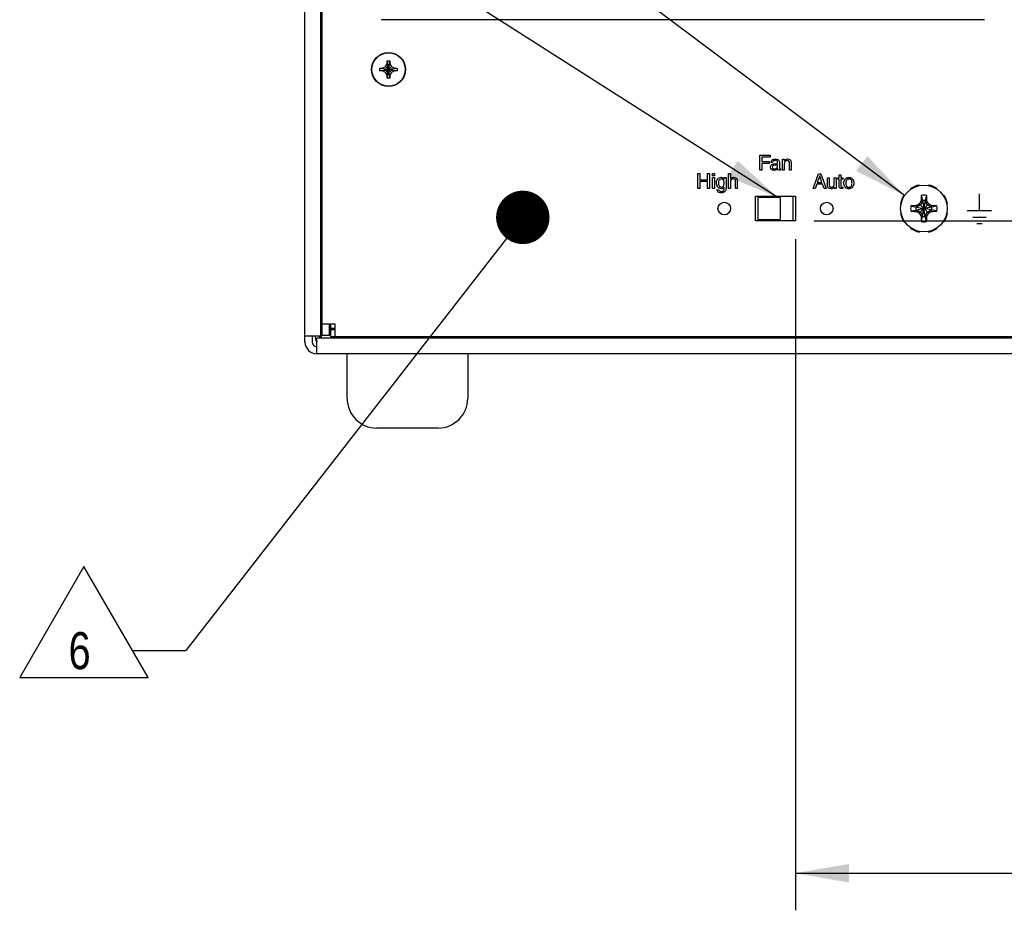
# Model space of a CAD drawing. Header units: inches. Extents: x 0 to 34, y 0 to 22.
# Tile 42 of 54: x 23.3 to 26.6, y 10.8 to 13.8. Entities that reach past the tile are written whole.
import ezdxf

# ---------------------------------------------------------------- set-up
doc = ezdxf.new("R2010")
doc.units = ezdxf.units.IN
doc.header["$LTSCALE"] = 1.87
doc.header["$MEASUREMENT"] = 0
doc.layers.get('0').update_dxf_attribs({"linetype": 'CONTINUOUS'})
for name, color, linetype in [('02___PRT_ALL_AXES', 7, 'CONTINUOUS'), ('3_ALL_AXES', 7, 'CONTINUOUS'), ('DATUMCURVES', 7, 'CONTINUOUS'), ('DETAIL', 7, 'CONTINUOUS'), ('DIMENSIONS', 7, 'CONTINUOUS')]:
    doc.layers.add(name, color=color, linetype=linetype)
doc.styles.get("Standard").update_dxf_attribs({"font": 'txt', "width": 0.8})
doc.dimstyles.new('DIMSTYLE_2', dxfattribs={"dimtxt": 0.125, "dimasz": 0.18, "dimexe": 0.18, "dimexo": 0.0625, "dimgap": 0.09, "dimtad": 0, "dimtih": 1, "dimtoh": 1, "dimlfac": 2, "dimzin": 4, "dimdsep": 46, "dimtxsty": 'STANDARD', "dimblk": '_FILLED', "dimblk1": '_FILLED', "dimblk2": '_FILLED', "dimcen": 0.09, "dimadec": 0, "dimazin": 0, "dimtfac": 1, "dimtofl": 0, "dimtmove": 0, "dimatfit": 3, "dimldrblk": '_FILLED', "dimfxl": 1, "dimtolj": 1, "dimtzin": 4, "dimarcsym": 0})
doc.dimstyles.get("Standard").update_dxf_attribs({"dimtxt": 0.125, "dimasz": 0.18, "dimexe": 0.18, "dimexo": 0.0625, "dimgap": 0.09, "dimtad": 0, "dimtih": 1, "dimtoh": 1, "dimdec": 3, "dimzin": 4, "dimdsep": 46, "dimtxsty": 'STANDARD', "dimblk": '_FILLED', "dimblk1": '_FILLED', "dimblk2": '_FILLED', "dimcen": 0.09, "dimadec": 0, "dimazin": 0, "dimtol": 1, "dimtp": 0.01, "dimtm": 0.01, "dimtfac": 1, "dimtdec": 3, "dimtofl": 0, "dimtmove": 0, "dimatfit": 3, "dimldrblk": '_FILLED', "dimfxl": 1, "dimtolj": 1, "dimtzin": 4, "dimarcsym": 0})

# ---------------------------------------------------------------- blocks, each defined once
blk = doc.blocks.new('_FILLED')
at = {"color": 0, "linetype": 'BYBLOCK'}
blk.add_solid([(0, 0), (-1, 0.174), (-1, -0.174)], dxfattribs=at)
blk = doc.blocks.new('*D12')
at = {"layer": 'DIMENSIONS', "color": 2, "linetype": 'CONTINUOUS'}
for p, q in [((25.9387, 13.1008), (25.9387, 10.8398)), ((29.3462, 12.6923), (29.3462, 10.8398)), ((25.9387, 10.9648), (26.7669, 10.9648)), ((29.3462, 10.9648), (28.1169, 10.9648))]:
    blk.add_line(p, q, dxfattribs=at)
at = {"layer": 'DIMENSIONS', "color": 2, "linetype": 'CONTINUOUS', "xscale": 0.18, "yscale": 0.18, "zscale": 0.18, "rotation": 180}
blk.add_blockref('_FILLED', (25.9387, 10.9648), dxfattribs=at)
at = {"layer": 'DIMENSIONS', "color": 2, "linetype": 'CONTINUOUS', "xscale": 0.18, "yscale": 0.18, "zscale": 0.18}
blk.add_blockref('_FILLED', (29.3462, 10.9648), dxfattribs=at)
at = {"layer": 'DIMENSIONS', "color": 2, "linetype": 'CONTINUOUS', "insert": (27.4419, 11.0273), "char_height": 0.125, "width": 1.225, "attachment_point": 2, "line_spacing_factor": 0.9}
blk.add_mtext('6.82{\\Ftxt.shx;\\W1.000000;\\H0.125000; }[173.1]', dxfattribs=at)
blk = doc.blocks.new('*D13')
at = {"layer": 'DIMENSIONS', "color": 2, "linetype": 'CONTINUOUS'}
for p, q in [((30.0962, 13.1633), (30.0962, 13.5233)), ((26.0012, 13.1633), (30.2212, 13.1633)), ((29.2977, 12.7148), (30.2212, 12.7148)), ((30.0962, 12.7148), (30.0962, 12.3548))]:
    blk.add_line(p, q, dxfattribs=at)
at = {"layer": 'DIMENSIONS', "color": 2, "linetype": 'CONTINUOUS', "xscale": 0.18, "yscale": 0.18, "zscale": 0.18}
for p, rotation in [((30.0962, 13.1633), 270), ((30.0962, 12.7148), 90)]:
    blk.add_blockref('_FILLED', p, dxfattribs=dict(at, rotation=rotation))
at = {"layer": 'DIMENSIONS', "color": 2, "linetype": 'CONTINUOUS', "insert": (29.9462, 13.1114), "char_height": 0.125, "width": 0.6, "attachment_point": 2, "line_spacing_factor": 0.9}
blk.add_mtext('.90\\P[22.8]', dxfattribs=at)
blk = doc.blocks.new('FLAG_TRIANGLE_BL9', base_point=(23.6053, 11.8113))
at = {"layer": 'DETAIL', "color": 2, "linetype": 'CONTINUOUS'}
for p, q in [((23.5415, 11.9986), (23.3252, 11.624)), ((23.7578, 11.624), (23.5415, 11.9986)), ((23.7054, 11.7148), (23.8854, 11.7148)), ((23.3252, 11.624), (23.7578, 11.624))]:
    blk.add_line(p, q, dxfattribs=at)
at = {"layer": 'DETAIL', "color": 2, "linetype": 'CONTINUOUS', "width": 0.8}
blk.add_text('6', height=0.125, dxfattribs=at).set_placement((23.4898, 11.6523))

msp = doc.modelspace()

# ---------------------------------------------------------------- linework, layer by layer
at = {"color": 3, "linetype": 'CONTINUOUS'}
for p, q in [((24.28624, 12.75482), (24.28624, 16.15932)), ((24.33924, 12.77532), (24.33924, 14.44982)), ((24.36824, 12.81582), (24.36824, 12.77682)), ((24.28624, 12.77532), (24.33924, 12.77532)), ((24.37324, 12.79582), (24.37324, 12.80082)), ((24.38824, 12.80082), (24.37324, 12.80082)), ((24.38824, 12.79582), (24.37324, 12.79582)), ((25.12924, 12.76907), (25.12924, 12.77182)), ((24.32624, 12.71482), (24.32624, 12.76782)), ((29.30624, 12.76782), (24.32624, 12.76782)), ((26.73924, 12.76907), (25.12924, 12.76907)), ((29.30624, 12.71482), (24.32624, 12.71482))]:
    msp.add_line(p, q, dxfattribs=at)
at = {"color": 7, "linetype": 'CONTINUOUS'}
for p, q in [((24.34424, 12.77682), (24.34424, 16.13532)), ((24.34424, 13.75307), (24.33924, 13.75307)), ((24.57224, 13.64382), (24.56324, 13.70232)), ((24.56324, 13.69332), (24.56324, 13.70232)), ((24.56324, 13.64382), (24.57224, 13.70232)), ((24.56324, 13.70232), (24.57224, 13.70232)), ((24.57224, 13.70232), (24.57224, 13.69332)), ((24.53849, 13.66857), (24.53849, 13.67757)), ((24.53849, 13.67757), (24.59699, 13.66857)), ((24.53849, 13.67757), (24.54749, 13.67757)), ((24.53849, 13.66857), (24.59699, 13.67757)), ((24.54749, 13.66857), (24.53849, 13.66857)), ((24.54749, 13.67757), (24.55748, 13.68333)), ((24.54749, 13.67757), (24.58799, 13.66857)), ((24.54749, 13.66857), (24.58799, 13.67757)), ((24.55748, 13.6628), (24.54749, 13.66857)), ((24.55748, 13.68333), (24.56324, 13.69332)), ((24.55748, 13.68333), (24.57801, 13.6628)), ((24.55748, 13.6628), (24.57801, 13.68333)), ((24.57224, 13.65282), (24.56324, 13.69332)), ((24.56324, 13.65282), (24.57224, 13.69332)), ((24.57224, 13.69332), (24.57801, 13.68333)), ((24.57801, 13.68333), (24.58799, 13.67757)), ((24.58799, 13.66857), (24.57801, 13.6628)), ((24.58799, 13.67757), (24.59699, 13.67757)), ((24.59699, 13.66857), (24.58799, 13.66857)), ((24.59699, 13.67757), (24.59699, 13.66857)), ((24.56324, 13.65282), (24.55748, 13.6628)), ((24.56324, 13.64382), (24.56324, 13.65282)), ((24.57224, 13.64382), (24.56324, 13.64382)), ((24.57801, 13.6628), (24.57224, 13.65282)), ((24.57224, 13.65282), (24.57224, 13.64382)), ((24.34424, 13.59756), (24.33924, 13.59756)), ((24.33924, 13.45092), (24.34424, 13.45115)), ((24.33924, 13.4266), (24.34424, 13.42668)), ((24.34424, 13.41707), (24.33924, 13.41707)), ((24.34022, 13.42661), (24.34022, 13.41707)), ((26.32649, 13.27173), (26.32758, 13.27009)), ((26.35578, 13.28177), (26.3554, 13.2837)), ((26.38709, 13.2837), (26.3867, 13.28177)), ((26.41491, 13.27009), (26.416, 13.27173)), ((24.34424, 13.26156), (24.33924, 13.26156)), ((24.33924, 13.25431), (24.34424, 13.25408)), ((25.93124, 13.24457), (25.81124, 13.24457)), ((25.81124, 13.24457), (25.81124, 13.24207)), ((25.93124, 13.16457), (25.93124, 13.24457)), ((26.30572, 13.24823), (26.30408, 13.24932)), ((26.36212, 13.24851), (26.36667, 13.23116)), ((26.38037, 13.24851), (26.37582, 13.23116)), ((26.43841, 13.24932), (26.43677, 13.24823)), ((24.33924, 13.21341), (24.34133, 13.21345)), ((24.34374, 13.21586), (24.34133, 13.21345)), ((24.34133, 13.01327), (24.34133, 13.21345)), ((26.29211, 13.22041), (26.29404, 13.22003)), ((26.3273, 13.21369), (26.34465, 13.20914)), ((26.34648, 13.20914), (26.34465, 13.20914)), ((26.34465, 13.20914), (26.37051, 13.20469)), ((26.34465, 13.19999), (26.37051, 13.20444)), ((26.3454, 13.21427), (26.34648, 13.20914)), ((26.35928, 13.21653), (26.34648, 13.20914)), ((26.34648, 13.20914), (26.37056, 13.20469)), ((26.34648, 13.19999), (26.37056, 13.20444)), ((26.35555, 13.22026), (26.37091, 13.2049)), ((26.35555, 13.18887), (26.37091, 13.20424)), ((26.36667, 13.22933), (26.35928, 13.21653)), ((26.36154, 13.23041), (26.36667, 13.22933)), ((26.36667, 13.23116), (26.37112, 13.2053)), ((26.36667, 13.23116), (26.36667, 13.22933)), ((26.36667, 13.22933), (26.37112, 13.20525)), ((26.36667, 13.1798), (26.37112, 13.20388)), ((26.36667, 13.17797), (26.37112, 13.20383)), ((26.37056, 13.20469), (26.37051, 13.20469)), ((26.37051, 13.20444), (26.37056, 13.20444)), ((26.37091, 13.2049), (26.37056, 13.20469)), ((26.37056, 13.20444), (26.37091, 13.20424)), ((26.37112, 13.20525), (26.37091, 13.2049)), ((26.37091, 13.20424), (26.37112, 13.20388)), ((26.37112, 13.2053), (26.37112, 13.20525)), ((26.37112, 13.20388), (26.37112, 13.20383)), ((26.37582, 13.23116), (26.37137, 13.2053)), ((26.37582, 13.22933), (26.37137, 13.20525)), ((26.37137, 13.20525), (26.37137, 13.2053)), ((26.37157, 13.2049), (26.37137, 13.20525)), ((26.37137, 13.20388), (26.37157, 13.20424)), ((26.37582, 13.1798), (26.37137, 13.20388)), ((26.37137, 13.20383), (26.37137, 13.20388)), ((26.37582, 13.17797), (26.37137, 13.20383)), ((26.37157, 13.2049), (26.38694, 13.22026)), ((26.37193, 13.20469), (26.37157, 13.2049)), ((26.37157, 13.20424), (26.37193, 13.20444)), ((26.37157, 13.20424), (26.38694, 13.18887)), ((26.39601, 13.20914), (26.37193, 13.20469)), ((26.37198, 13.20469), (26.37193, 13.20469)), ((26.37193, 13.20444), (26.37198, 13.20444)), ((26.39601, 13.19999), (26.37193, 13.20444)), ((26.39784, 13.20914), (26.37198, 13.20469)), ((26.39784, 13.19999), (26.37198, 13.20444)), ((26.37582, 13.22933), (26.37582, 13.23116)), ((26.37582, 13.22933), (26.38095, 13.23041)), ((26.38321, 13.21653), (26.37582, 13.22933)), ((26.39601, 13.20914), (26.38321, 13.21653)), ((26.39709, 13.21427), (26.39601, 13.20914)), ((26.39784, 13.20914), (26.39601, 13.20914)), ((26.41519, 13.21369), (26.39784, 13.20914)), ((26.44845, 13.22003), (26.45038, 13.22041)), ((26.29404, 13.18911), (26.29211, 13.18872)), ((26.3273, 13.19544), (26.34465, 13.19999)), ((26.34465, 13.19999), (26.34648, 13.19999)), ((26.3454, 13.19486), (26.34648, 13.19999)), ((26.34648, 13.19999), (26.35928, 13.1926)), ((26.35928, 13.1926), (26.36667, 13.1798)), ((26.36667, 13.1798), (26.36154, 13.17872)), ((26.36212, 13.16062), (26.36667, 13.17797)), ((26.36667, 13.1798), (26.36667, 13.17797)), ((26.37582, 13.1798), (26.38321, 13.1926)), ((26.38095, 13.17872), (26.37582, 13.1798)), ((26.37582, 13.17797), (26.37582, 13.1798)), ((26.38037, 13.16062), (26.37582, 13.17797)), ((26.38321, 13.1926), (26.39601, 13.19999)), ((26.39601, 13.19999), (26.39784, 13.19999)), ((26.39601, 13.19999), (26.39709, 13.19486)), ((26.41519, 13.19544), (26.39784, 13.19999)), ((26.45038, 13.18872), (26.44845, 13.18911)), ((25.81124, 13.16707), (25.81124, 13.16457)), ((25.81124, 13.16457), (25.93124, 13.16457)), ((26.30408, 13.15981), (26.30572, 13.1609)), ((26.32758, 13.13904), (26.32649, 13.1374)), ((26.416, 13.1374), (26.41491, 13.13904)), ((26.43677, 13.1609), (26.43841, 13.15981)), ((26.3554, 13.12543), (26.35578, 13.12736)), ((26.3867, 13.12736), (26.38709, 13.12543)), ((24.34133, 13.01327), (24.33924, 13.01331)), ((24.34374, 13.01086), (24.34133, 13.01327)), ((24.34374, 12.89793), (24.33924, 12.89793)), ((24.34083, 12.901), (24.34083, 12.89793)), ((24.34083, 12.901), (24.34424, 12.901)), ((24.34424, 12.84154), (24.33924, 12.84154)), ((24.34424, 12.83783), (24.33995, 12.83783)), ((24.34424, 12.80783), (24.33995, 12.80783)), ((24.34424, 12.81582), (24.38824, 12.81582)), ((24.37324, 12.80783), (24.36824, 12.80783)), ((24.37324, 12.80082), (24.37324, 12.81582)), ((24.38824, 12.77182), (24.38824, 12.81582)), ((24.31024, 12.77532), (24.31024, 12.75482)), ((24.33624, 12.77154), (24.33624, 12.77532)), ((24.36824, 12.77682), (24.34424, 12.77682)), ((24.37324, 12.77182), (24.37324, 12.79582)), ((29.25924, 12.77182), (24.37324, 12.77182)), ((24.42724, 12.76925), (24.42724, 12.77182)), ((24.55349, 12.77182), (24.55349, 12.76782)), ((24.709, 12.77182), (24.709, 12.76782)), ((24.74689, 12.77182), (24.74689, 12.76782)), ((24.76564, 12.76807), (24.76564, 12.77182)), ((24.89949, 12.76807), (24.89949, 12.77182)), ((24.90899, 12.77182), (24.90899, 12.76807)), ((25.11099, 12.77182), (25.11099, 12.76807)), ((25.11824, 12.76807), (25.11824, 12.77182))]:
    msp.add_line(p, q, dxfattribs=at)
for centre, radius in [((24.56774, 13.67307), 0.0575), ((24.56774, 13.67307), 0.05625), ((26.37124, 13.20457), 0.07874)]:
    msp.add_circle(centre, radius, dxfattribs=at)
for centre, radius, start, end in [((26.37124, 13.20457), 0.08071, 101.3236, 123.6764), ((26.37124, 13.20457), 0.08071, 56.3236, 78.6764), ((26.37124, 13.20457), 0.08071, 146.3236, 168.6764), ((27.4563, 13.20627), 1.09503, 178.15418, 178.73634), ((26.82711, 13.22654), 0.46551, 177.29504, 178.15421), ((26.37124, 13.20457), 0.04488, 78.26459, 101.73541), ((25.927, 13.227), 0.45388, 1.83478, 2.71597), ((25.29842, 13.2066), 1.08279, 1.26037, 1.84911), ((26.37124, 13.20457), 0.08071, 11.3236, 33.6764), ((26.37124, 13.20457), 0.04488, 168.26459, 191.73541), ((26.34881, 12.76032), 0.45388, 91.83478, 92.71597), ((26.36921, 12.13174), 1.08279, 91.26037, 91.84911), ((26.37124, 13.20457), 0.02699, 170.23635, 189.76365), ((26.96503, 12.17586), 1.20924, 120.26678, 120.82524), ((27.40434, 12.60819), 1.21433, 149.17593, 149.73205), ((26.37124, 13.20457), 0.02699, 80.23635, 99.76365), ((26.37124, 13.20457), 0.000743, 170.23635, 189.76365), ((26.37124, 13.20457), 0.000743, 80.23635, 99.76365), ((26.37124, 13.20457), 0.000743, 260.23635, 279.76365), ((26.37124, 13.20457), 0.000743, 350.23635, 9.76365), ((25.34254, 12.61078), 1.20924, 30.26678, 30.82524), ((25.77487, 12.17147), 1.21433, 59.17593, 59.73205), ((26.37294, 12.11951), 1.09503, 88.15418, 88.73634), ((26.37124, 13.20457), 0.02699, 350.23635, 9.76365), ((26.39322, 12.7487), 0.46551, 87.29504, 88.15421), ((26.37124, 13.20457), 0.04488, 348.26459, 11.73541), ((26.37124, 13.20457), 0.08071, 191.3236, 213.6764), ((26.34927, 13.66043), 0.46551, 267.29504, 268.15421), ((26.36954, 14.28962), 1.09503, 268.15418, 268.73634), ((26.96762, 14.23766), 1.21433, 239.17593, 239.73205), ((27.39995, 13.79836), 1.20924, 210.26678, 210.82524), ((27.44407, 13.20253), 1.08279, 181.26037, 181.84911), ((26.81549, 13.18213), 0.45388, 181.83478, 182.71597), ((26.37124, 13.20457), 0.02699, 260.23635, 279.76365), ((25.91538, 13.18259), 0.46551, 357.29504, 358.15421), ((25.28619, 13.20287), 1.09503, 358.15418, 358.73634), ((25.33815, 13.80094), 1.21433, 329.17593, 329.73205), ((25.77745, 14.23327), 1.20924, 300.26678, 300.82524), ((26.37328, 14.27739), 1.08279, 271.26037, 271.84911), ((26.39368, 13.64881), 0.45388, 271.83478, 272.71597), ((26.37124, 13.20457), 0.08071, 326.3236, 348.6764), ((26.37124, 13.20457), 0.08071, 236.3236, 258.6764), ((26.37124, 13.20457), 0.04488, 258.26459, 281.73541), ((26.37124, 13.20457), 0.08071, 281.3236, 303.6764), ((24.34755, 12.77531), 0.00742, 209.8404, 240.04181), ((24.32624, 12.75482), 0.016, 180, 265.00224)]:
    msp.add_arc(centre, radius, start, end, dxfattribs=at)
at = {"color": 3, "linetype": 'CONTINUOUS'}
for centre, radius, start, end in [((24.72164, 12.78307), 0.039, 336.73029, 343.17502), ((24.73164, 12.77307), 0.029, 349.11286, 357.35242), ((24.32624, 12.75482), 0.04, 180, 270)]:
    msp.add_arc(centre, radius, start, end, dxfattribs=at)
at = {"color": 7, "linetype": 'CONTINUOUS'}
for centre, major_axis, ratio, start_param, end_param in [((24.35004, 13.45344), (0.01, 0), 0.0174551, 8.4898241, 9.4073247), ((24.35004, 13.25179), (0.01, 0), 0.0174551, -3.1241394, -2.2066388), ((24.35004, 13.21716), (0.01, 0), 0.0174551, 2.1993667, 3.1241394), ((24.35004, 13.00957), (0.01, 0), 0.0174551, -3.1241394, -2.1993667), ((24.35004, 12.90179), (0.01, 0), 0.0174551, -3.1241394, -2.2783284), ((24.35225, 12.77555), (-0.02299, -0.02299), 0.9996955, 5.4979394, 6.115374), ((24.34375, 12.77154), (0.0053, 0.0053), 0.9996955, -3.9268385, -3.4064029), ((24.35173, 12.77502), (0.02299, 0.02299), 0.9996955, -3.5341981, -3.2798914)]:
    msp.add_ellipse(centre, major_axis=major_axis, ratio=ratio, start_param=start_param, end_param=end_param, dxfattribs=at)
msp.add_open_spline([(24.34011, 12.7754), (24.3401, 12.77442), (24.34037, 12.77309), (24.34095, 12.7719), (24.34111, 12.77161)], degree=3, knots=[0, 0, 0, 0, 0.7476694, 1, 1, 1, 1], dxfattribs=at)
at = {"layer": '02___PRT_ALL_AXES', "color": 7, "linetype": 'CONTINUOUS'}
for p, q in [((26.57514, 13.84092), (24.54314, 13.84092)), ((25.80374, 13.24582), (25.93874, 13.24582)), ((25.80374, 13.16332), (25.80374, 13.24582)), ((25.93874, 13.24582), (25.93874, 13.16332)), ((25.93874, 13.16332), (25.80374, 13.16332))]:
    msp.add_line(p, q, dxfattribs=at)
for centre in [(25.69874, 13.20457), (26.04374, 13.20457)]:
    msp.add_circle(centre, 0.02125, dxfattribs=at)
at = {"layer": '3_ALL_AXES', "color": 7, "linetype": 'CONTINUOUS'}
for p, q in [((25.88724, 13.24207), (25.81124, 13.24207)), ((25.81124, 13.24207), (25.81124, 13.16707)), ((25.88724, 13.24207), (25.88724, 13.16707)), ((25.81124, 13.16707), (25.88724, 13.16707)), ((24.42799, 12.56482), (24.42799, 12.71482)), ((24.83449, 12.71482), (24.83449, 12.56482)), ((24.73449, 12.46482), (24.52799, 12.46482))]:
    msp.add_line(p, q, dxfattribs=at)
for centre, start, end in [((24.52799, 12.56482), 180, 270), ((24.73449, 12.56482), 270, 360)]:
    msp.add_arc(centre, 0.1, start, end, dxfattribs=at)
at = {"layer": 'DATUMCURVES', "color": 40, "linetype": 'CONTINUOUS'}
for p, q in [((25.81869, 13.33417), (25.81869, 13.384)), ((25.81869, 13.384), (25.85319, 13.384)), ((25.82543, 13.37803), (25.82543, 13.36277)), ((25.85319, 13.37803), (25.82543, 13.37803)), ((25.85319, 13.384), (25.85319, 13.37803)), ((25.89481, 13.33417), (25.89481, 13.37047)), ((25.89481, 13.37047), (25.90057, 13.37047)), ((25.90057, 13.37047), (25.90057, 13.36533)), ((25.82543, 13.33417), (25.81869, 13.33417)), ((25.82543, 13.36277), (25.84986, 13.36277)), ((25.82543, 13.35679), (25.82543, 13.33417)), ((25.84986, 13.35679), (25.82543, 13.35679)), ((25.84986, 13.36277), (25.84986, 13.35679)), ((25.86161, 13.35943), (25.85599, 13.35943)), ((25.86522, 13.35499), (25.87528, 13.35624)), ((25.87834, 13.34673), (25.87834, 13.3527)), ((25.88444, 13.36138), (25.88444, 13.34048)), ((25.88847, 13.33861), (25.88847, 13.33417)), ((25.90091, 13.33417), (25.89481, 13.33417)), ((25.90057, 13.36533), (25.90071, 13.36533)), ((25.90091, 13.35395), (25.90091, 13.33417)), ((25.91827, 13.33417), (25.91827, 13.35651)), ((25.92437, 13.33417), (25.91827, 13.33417)), ((25.92437, 13.35887), (25.92437, 13.33417)), ((25.60969, 13.27239), (25.60969, 13.32222)), ((25.60969, 13.32222), (25.61642, 13.32222)), ((25.61642, 13.32222), (25.61642, 13.30161)), ((25.61642, 13.30161), (25.64245, 13.30161)), ((25.64245, 13.30161), (25.64245, 13.32222)), ((25.64245, 13.32222), (25.64918, 13.32222)), ((25.64918, 13.32222), (25.64918, 13.27239)), ((25.65913, 13.31528), (25.65913, 13.32222)), ((25.65913, 13.32222), (25.66524, 13.32222)), ((25.66524, 13.31528), (25.65913, 13.31528)), ((25.65913, 13.27239), (25.65913, 13.30869)), ((25.65913, 13.30869), (25.66524, 13.30869)), ((25.66524, 13.32222), (25.66524, 13.31528)), ((25.66524, 13.30869), (25.66524, 13.27239)), ((25.69863, 13.30355), (25.69877, 13.30355)), ((25.69877, 13.30355), (25.69877, 13.30869)), ((25.69877, 13.30869), (25.70453, 13.30869)), ((25.70453, 13.30869), (25.70453, 13.27537)), ((25.71302, 13.27239), (25.71302, 13.32222)), ((25.71302, 13.32222), (25.71913, 13.32222)), ((25.71913, 13.32222), (25.71913, 13.30383)), ((25.71913, 13.30383), (25.71927, 13.30383)), ((25.99787, 13.27209), (26.0166, 13.32192)), ((26.02008, 13.31449), (26.01209, 13.29256)), ((26.0166, 13.32192), (26.02424, 13.32192)), ((26.02022, 13.31449), (26.02008, 13.31449)), ((26.02757, 13.29256), (26.02022, 13.31449)), ((26.02424, 13.32192), (26.04229, 13.27209)), ((26.04585, 13.30839), (26.05196, 13.30839)), ((26.04585, 13.28229), (26.04585, 13.30839)), ((26.05196, 13.30839), (26.05196, 13.2843)), ((26.06897, 13.30839), (26.07507, 13.30839)), ((26.06897, 13.2884), (26.06897, 13.30839)), ((26.07507, 13.30839), (26.07507, 13.27209)), ((26.08071, 13.30839), (26.08564, 13.30839)), ((26.08071, 13.30332), (26.08071, 13.30839)), ((26.08564, 13.30332), (26.08071, 13.30332)), ((26.08564, 13.31852), (26.09175, 13.31852)), ((26.08564, 13.30839), (26.08564, 13.31852)), ((26.08564, 13.27938), (26.08564, 13.30332)), ((26.09175, 13.31852), (26.09175, 13.30839)), ((26.09175, 13.30839), (26.09758, 13.30839)), ((26.09758, 13.30332), (26.09175, 13.30332)), ((26.09175, 13.30332), (26.09175, 13.27972)), ((26.09758, 13.30839), (26.09758, 13.30332)), ((25.61642, 13.27239), (25.60969, 13.27239)), ((25.61642, 13.29564), (25.61642, 13.27239)), ((25.64245, 13.29564), (25.61642, 13.29564)), ((25.64245, 13.27239), (25.64245, 13.29564)), ((25.64918, 13.27239), (25.64245, 13.27239)), ((25.66524, 13.27239), (25.65913, 13.27239)), ((25.67379, 13.26794), (25.67989, 13.26794)), ((25.69829, 13.27648), (25.69829, 13.2762)), ((25.69843, 13.27648), (25.69829, 13.27648)), ((25.69843, 13.27496), (25.69843, 13.27648)), ((25.71913, 13.27239), (25.71302, 13.27239)), ((25.71913, 13.29217), (25.71913, 13.27239)), ((25.73648, 13.27239), (25.73648, 13.29612)), ((25.74259, 13.27239), (25.73648, 13.27239)), ((25.74259, 13.29709), (25.74259, 13.27239)), ((26.00481, 13.27209), (25.99787, 13.27209)), ((26.01001, 13.28659), (26.00481, 13.27209)), ((26.03, 13.28659), (26.01001, 13.28659)), ((26.01209, 13.29256), (26.02757, 13.29256)), ((26.03493, 13.27209), (26.03, 13.28659)), ((26.04229, 13.27209), (26.03493, 13.27209)), ((26.06931, 13.27736), (26.06917, 13.2775)), ((26.06931, 13.27209), (26.06931, 13.27736)), ((26.07507, 13.27209), (26.06931, 13.27209)), ((26.09758, 13.27209), (26.093, 13.2716)), ((26.09543, 13.27688), (26.09758, 13.27688)), ((26.09758, 13.27688), (26.09758, 13.27209)), ((26.55824, 13.19741), (26.55824, 13.25397)), ((26.51716, 13.1975), (26.59931, 13.1975)), ((26.53544, 13.17592), (26.58101, 13.17592)), ((26.54964, 13.15436), (26.56683, 13.15436))]:
    msp.add_line(p, q, dxfattribs=at)
for points, knots in [([(25.85599, 13.35943), (25.8561, 13.36283), (25.85923, 13.37064), (25.86728, 13.37151), (25.87098, 13.37151)], [0, 0, 0, 0, 0.4792361, 1, 1, 1, 1]), ([(25.87098, 13.37151), (25.87364, 13.37151), (25.87992, 13.37092), (25.88444, 13.36479), (25.88444, 13.36138)], [0, 0, 0, 0, 0.4379932, 1, 1, 1, 1]), ([(25.90071, 13.36533), (25.90169, 13.36678), (25.90468, 13.37011), (25.91195, 13.37226), (25.92184, 13.37005), (25.92437, 13.36255), (25.92437, 13.35887)], [0, 0, 0, 0, 0.1606555, 0.395296, 0.6635359, 1, 1, 1, 1]), ([(25.85418, 13.34361), (25.85418, 13.34581), (25.85547, 13.35189), (25.86172, 13.35456), (25.86522, 13.35499)], [0, 0, 0, 0, 0.3839655, 1, 1, 1, 1]), ([(25.86557, 13.33312), (25.86267, 13.33312), (25.85655, 13.33484), (25.85418, 13.34086), (25.85418, 13.34361)], [0, 0, 0, 0, 0.5135794, 1, 1, 1, 1]), ([(25.86827, 13.35041), (25.86575, 13.35005), (25.86149, 13.34918), (25.8605, 13.34548), (25.8605, 13.34451)], [0, 0, 0, 0, 0.7245168, 1, 1, 1, 1]), ([(25.8605, 13.34451), (25.8605, 13.34288), (25.86115, 13.34013), (25.86427, 13.33838), (25.8675, 13.33804), (25.87125, 13.33865), (25.87587, 13.34079), (25.87834, 13.34439), (25.87834, 13.34673)], [0, 0, 0, 0, 0.1919031, 0.285869, 0.4031006, 0.5678675, 0.7253179, 1, 1, 1, 1]), ([(25.86994, 13.36644), (25.86759, 13.36644), (25.86293, 13.36527), (25.86185, 13.36103), (25.86161, 13.35943)], [0, 0, 0, 0, 0.5919704, 1, 1, 1, 1]), ([(25.87868, 13.33902), (25.87803, 13.33832), (25.87464, 13.33483), (25.86948, 13.33312), (25.86557, 13.33312)], [0, 0, 0, 0, 0.196352, 1, 1, 1, 1]), ([(25.87834, 13.3527), (25.87806, 13.35248), (25.87498, 13.35082), (25.87135, 13.3508), (25.86827, 13.35041)], [0, 0, 0, 0, 0.1029928, 1, 1, 1, 1]), ([(25.87848, 13.36054), (25.87848, 13.36216), (25.87649, 13.36624), (25.87214, 13.36644), (25.86994, 13.36644)], [0, 0, 0, 0, 0.4239882, 1, 1, 1, 1]), ([(25.87528, 13.35624), (25.87647, 13.35635), (25.87846, 13.3578), (25.87848, 13.35981), (25.87848, 13.36054)], [0, 0, 0, 0, 0.6209733, 1, 1, 1, 1]), ([(25.88514, 13.33348), (25.88332, 13.33348), (25.87952, 13.33416), (25.87878, 13.33769), (25.87868, 13.33902)], [0, 0, 0, 0, 0.5759212, 1, 1, 1, 1]), ([(25.88444, 13.34048), (25.88444, 13.3395), (25.88617, 13.33782), (25.8878, 13.33848), (25.88847, 13.33861)], [0, 0, 0, 0, 0.5919667, 1, 1, 1, 1]), ([(25.91049, 13.36603), (25.90832, 13.36603), (25.9024, 13.36381), (25.90091, 13.3574), (25.90091, 13.35395)], [0, 0, 0, 0, 0.3869296, 1, 1, 1, 1]), ([(25.91827, 13.35651), (25.91827, 13.35895), (25.91806, 13.36442), (25.91268, 13.36603), (25.91049, 13.36603)], [0, 0, 0, 0, 0.5267139, 1, 1, 1, 1]), ([(25.68864, 13.27134), (25.68385, 13.27134), (25.67406, 13.27699), (25.67221, 13.28948), (25.67323, 13.29859), (25.67618, 13.30468), (25.68129, 13.30888), (25.6858, 13.30977), (25.68822, 13.30972), (25.68843, 13.30971)], [0, 0, 0, 0, 0.2606217, 0.5109143, 0.641574, 0.758677, 0.8693951, 0.9888017, 1, 1, 1, 1]), ([(25.68843, 13.30971), (25.68967, 13.30966), (25.69206, 13.30926), (25.69579, 13.30729), (25.69764, 13.30497), (25.69863, 13.30355)], [0, 0, 0, 0, 0.2989446, 0.5797577, 1, 1, 1, 1]), ([(25.72926, 13.30425), (25.72679, 13.30425), (25.72049, 13.30216), (25.71913, 13.2955), (25.71913, 13.29217)], [0, 0, 0, 0, 0.4257101, 1, 1, 1, 1]), ([(25.71927, 13.30383), (25.72035, 13.30525), (25.7232, 13.30848), (25.73037, 13.31042), (25.74005, 13.30827), (25.74259, 13.30077), (25.74259, 13.29709)], [0, 0, 0, 0, 0.1656914, 0.3868578, 0.6588269, 1, 1, 1, 1]), ([(25.73648, 13.29612), (25.73648, 13.29815), (25.73616, 13.30293), (25.73133, 13.30425), (25.72926, 13.30425)], [0, 0, 0, 0, 0.4949256, 1, 1, 1, 1]), ([(26.11765, 13.27113), (26.11649, 13.27117), (26.11398, 13.27149), (26.10958, 13.2731), (26.1052, 13.27689), (26.10214, 13.2832), (26.10115, 13.29026), (26.10214, 13.29738), (26.1052, 13.30365), (26.10958, 13.30744), (26.11417, 13.30912), (26.11695, 13.30943), (26.11834, 13.30943)], [0, 0, 0, 0, 0.0526138, 0.1157504, 0.2420237, 0.3682969, 0.4945701, 0.6209276, 0.747285, 0.8736425, 0.9368213, 1, 1, 1, 1]), ([(26.11834, 13.30415), (26.11731, 13.30415), (26.11525, 13.30387), (26.11214, 13.30238), (26.10951, 13.2992), (26.10802, 13.29437), (26.10768, 13.29027), (26.10802, 13.28618), (26.10951, 13.28135), (26.11214, 13.27815), (26.11525, 13.27667), (26.11731, 13.27639), (26.11834, 13.27639)], [0, 0, 0, 0, 0.0625357, 0.1250715, 0.2501429, 0.3752144, 0.5002858, 0.6252144, 0.7501429, 0.8750715, 0.9375357, 1, 1, 1, 1]), ([(26.11834, 13.30943), (26.11973, 13.30943), (26.12252, 13.30912), (26.1271, 13.30744), (26.13149, 13.30365), (26.13455, 13.29738), (26.13554, 13.29026), (26.13455, 13.2832), (26.13149, 13.27689), (26.1271, 13.2731), (26.12252, 13.27142), (26.1195, 13.27109), (26.11788, 13.27112), (26.11765, 13.27113)], [0, 0, 0, 0, 0.0618766, 0.1237531, 0.2475062, 0.3712593, 0.4950124, 0.618683, 0.7423536, 0.8660242, 0.9278594, 0.9896947, 1, 1, 1, 1]), ([(26.11834, 13.27639), (26.11937, 13.27639), (26.12143, 13.27667), (26.12454, 13.27815), (26.12718, 13.28135), (26.12867, 13.28618), (26.12901, 13.29027), (26.12867, 13.29437), (26.12718, 13.2992), (26.12454, 13.30238), (26.12143, 13.30387), (26.11937, 13.30415), (26.11834, 13.30415)], [0, 0, 0, 0, 0.0624643, 0.1249285, 0.2498571, 0.3747856, 0.4997142, 0.6247856, 0.7498571, 0.8749285, 0.9374643, 1, 1, 1, 1]), ([(25.68767, 13.25711), (25.6849, 13.25711), (25.67818, 13.25794), (25.67422, 13.2644), (25.67379, 13.26794)], [0, 0, 0, 0, 0.4366234, 1, 1, 1, 1]), ([(25.67989, 13.26794), (25.68013, 13.26674), (25.68159, 13.26319), (25.68572, 13.26219), (25.68808, 13.26219)], [0, 0, 0, 0, 0.3414193, 1, 1, 1, 1]), ([(25.70453, 13.27537), (25.70453, 13.27161), (25.70404, 13.26144), (25.69313, 13.25711), (25.68767, 13.25711)], [0, 0, 0, 0, 0.4078082, 1, 1, 1, 1]), ([(25.68808, 13.26219), (25.69152, 13.26219), (25.69867, 13.26546), (25.69843, 13.27226), (25.69843, 13.27496)], [0, 0, 0, 0, 0.5599946, 1, 1, 1, 1]), ([(25.69829, 13.2762), (25.69693, 13.27401), (25.69345, 13.27171), (25.68976, 13.27134), (25.68864, 13.27134)], [0, 0, 0, 0, 0.697326, 1, 1, 1, 1]), ([(26.06917, 13.2775), (26.06803, 13.27561), (26.06486, 13.27186), (26.05732, 13.27053), (26.04845, 13.27239), (26.04585, 13.27906), (26.04585, 13.28229)], [0, 0, 0, 0, 0.2084687, 0.4346458, 0.6945939, 1, 1, 1, 1]), ([(26.05196, 13.2843), (26.05196, 13.28212), (26.05262, 13.27861), (26.05622, 13.27652), (26.05968, 13.27613), (26.06379, 13.27695), (26.06812, 13.28121), (26.06897, 13.28563), (26.06897, 13.2884)], [0, 0, 0, 0, 0.2226005, 0.3109742, 0.4060291, 0.5741709, 0.7182063, 1, 1, 1, 1]), ([(26.093, 13.2716), (26.09088, 13.2716), (26.08612, 13.27284), (26.08564, 13.27748), (26.08564, 13.27938)], [0, 0, 0, 0, 0.5268923, 1, 1, 1, 1]), ([(26.09175, 13.27972), (26.09175, 13.27916), (26.09205, 13.27725), (26.09426, 13.27688), (26.09543, 13.27688)], [0, 0, 0, 0, 0.3268174, 1, 1, 1, 1])]:
    msp.add_open_spline(points, degree=3, knots=knots, dxfattribs=at)
for points in [[(25.88847, 13.33417), (25.88737, 13.33387), (25.88627, 13.33348), (25.88514, 13.33348)], [(25.68892, 13.30425), (25.67948, 13.30425), (25.67899, 13.29529), (25.67899, 13.29064)], [(25.6987, 13.28884), (25.6987, 13.29473), (25.69773, 13.30425), (25.68892, 13.30425)], [(25.67899, 13.29064), (25.67899, 13.28266), (25.68211, 13.27662), (25.68878, 13.27662)], [(25.68878, 13.27662), (25.69266, 13.27662), (25.6987, 13.27919), (25.6987, 13.28884)]]:
    msp.add_open_spline(points, degree=3, dxfattribs=at)

# ---------------------------------------------------------------- block references
at = {"layer": 'DETAIL', "color": 2, "linetype": 'CONTINUOUS'}
msp.add_blockref('FLAG_TRIANGLE_BL9', (23.60531, 11.81132), dxfattribs=at)

# ---------------------------------------------------------------- dimensions: what is measured, and where the dimension line sits
at = {"layer": 'DIMENSIONS', "color": 2, "linetype": 'CONTINUOUS'}
dim = msp.add_linear_dim(base=(30.09624, 13.16332), p1=(29.29774, 12.71482), p2=(26.00124, 13.16332), angle=90, dimstyle='DIMSTYLE_2', dxfattribs=at)
dim.commit()
dim.dimension.update_dxf_attribs({"geometry": '*D13', "text_midpoint": (29.99624, 12.95518), "dimtype": 160})
dim = msp.add_linear_dim(base=(29.3462442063, 10.9648158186), p1=(25.9387442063, 13.1008158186), p2=(29.3462442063, 12.6923158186), dimstyle='DIMSTYLE_2', dxfattribs=at)
dim.commit()
dim.dimension.update_dxf_attribs({"geometry": '*D12', "text_midpoint": (27.3168523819, 10.9648158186), "dimtype": 160})

# ---------------------------------------------------------------- leaders
at = {"layer": 'DETAIL', "color": 2, "linetype": 'CONTINUOUS'}
for points, override in [([(26.30572, 13.24823), (23.53624, 15.32532), (23.35624, 15.32532)], {"dimtad": 0}), ([(25.87876, 13.24207), (23.53624, 14.73538), (23.35624, 14.73538)], {"dimtad": 0}), ([(25.01999, 13.17481), (23.88541, 11.71482)], {"dimtad": 0, "dimldrblk": 'DOT'})]:
    msp.add_leader(points, dimstyle='STANDARD', override=override, dxfattribs=at)

doc.saveas('drawing.dxf')
